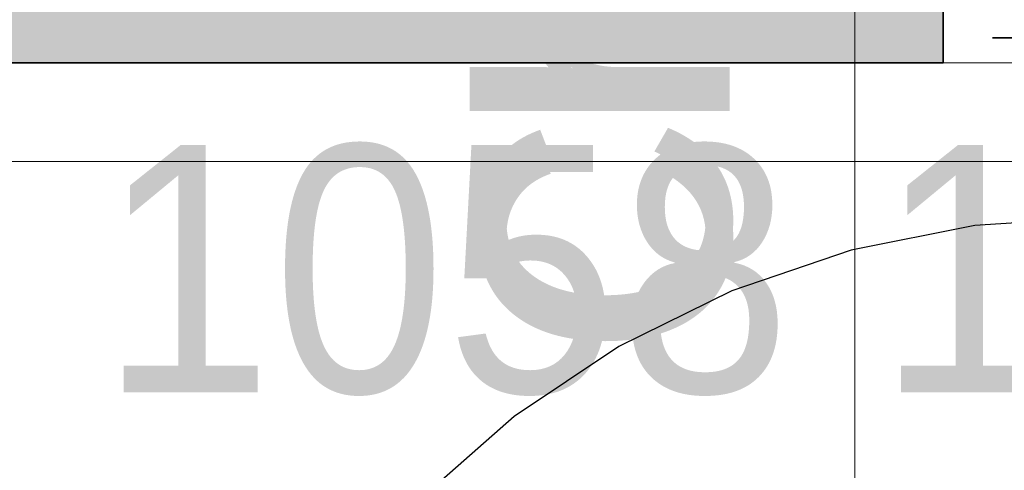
# Model space of a CAD drawing. Extents: x -223 to 557, y -138 to 606.
# Tile 32 of 256: x 8.61 to 16.58, y -0.57 to 3.07. Entities that reach past the tile are written whole.
import ezdxf

# ---------------------------------------------------------------- set-up
doc = ezdxf.new("R2010")
doc.units = 0
doc.layers.get('0').update_dxf_attribs({"lineweight": 35})
for name, color, linetype, lineweight in [('5_EG-HLSE', 7, 'Continuous', 25), ('5_EG-NEU', 7, 'Continuous', 25), ('5_EG-TÜRSTEMPEL', 7, 'Continuous', 25), ('H_Heizkoerpertext', 7, 'Continuous', 35)]:
    doc.layers.add(name, color=color, linetype=linetype, lineweight=lineweight)
for name, color, linetype, lineweight, true_color in [('H_Heizkoerper', 1, 'Continuous', 35, 0xff0000), ('H_Heizkoerperflaeche', 7, 'Continuous', 35, 0xc0c0c0), ('H_Vorlauf', 1, 'Continuous', 35, 0xff0000), ('H_Vorlauf_Beschriftung_OG', 1, 'Continuous', 18, 0xff0000)]:
    doc.layers.add(name, color=color, linetype=linetype, lineweight=lineweight, true_color=true_color)
doc.styles.get("Standard").update_dxf_attribs({"font": 'arial.ttf'})

# ---------------------------------------------------------------- blocks, each defined once
blk = doc.blocks.new('Referenz-A07ALDUO1N', base_point=(-167.6747, -99.33))
at = {"layer": '5_EG-HLSE', "color": 0, "lineweight": 13}
blk.add_line((-3.9004, 2.7229), (17.2596, 2.7229), dxfattribs=at)
at = {"layer": '5_EG-NEU', "color": 0, "lineweight": 13}
blk.add_line((17.6596, 1.9229), (1.1595, 1.9229), dxfattribs=at)
at = {"layer": '5_EG-TÜRSTEMPEL', "color": 0, "lineweight": -2}
for p, q in [((17.3596, 1.4729), (16.3415, 1.4062)), ((16.3415, 1.4062), (15.3408, 1.2072)), ((15.3408, 1.2072), (14.3747, 0.8792)), ((14.3747, 0.8792), (13.4596, 0.4279)), ((13.4596, 0.4279), (12.6113, -0.1389)), ((12.6113, -0.1389), (11.8442, -0.8116))]:
    blk.add_line(p, q, dxfattribs=at)
blk = doc.blocks.new('Heizkörper-A07ALDUQ1N', base_point=(12.3571, 0.4766))
at = {"layer": 'H_Heizkoerpertext', "linetype": 'ByBlock', "lineweight": -2, "ltscale": 0.35, "insert": (12.3571, 0.4766), "char_height": 2, "attachment_point": 1, "rotation": 90}
blk.add_mtext('{\\W0.9;\\fArial;Charleston 1100 460 100}', dxfattribs=at)
blk = doc.blocks.new('Heizkörper-A07ALDVC1N', base_point=(10.9576, -1.056))
at = {"layer": 'H_Heizkoerpertext', "linetype": 'ByBlock', "lineweight": -2, "ltscale": 0.35, "insert": (12.3571, 0.3435), "char_height": 2, "attachment_point": 1, "rotation": 90}
blk.add_mtext('{\\W0.9;\\fArial;Charleston 1100 460 100}', dxfattribs=at)
blk = doc.blocks.new('Heizkörper-A07ALDVG1N', base_point=(-9.8899, -1.3432))
at = {"color": 0, "linetype": 'ByBlock', "lineweight": -2, "ltscale": 0.35}
for p, q in [((16.0847, 4.7229), (16.0847, 2.7229)), ((16.0847, 2.7229), (-5.0753, 2.7229))]:
    blk.add_line(p, q, dxfattribs=at)
at = {"layer": 'H_Heizkoerperflaeche', "linetype": 'ByBlock', "lineweight": -2, "ltscale": 0.35}
for points in [[(-5.0753, 2.7229), (16.0847, 2.7229), (-5.0753, 4.7229)], [(16.0847, 2.7229), (-5.0753, 4.7229), (16.0847, 4.7229)]]:
    blk.add_solid(points, dxfattribs=at)
at = {"layer": 'H_Vorlauf', "color": 0, "linetype": 'ByBlock', "lineweight": -2, "ltscale": 0.35}
blk.add_line((17.2847, 2.9229), (16.4847, 2.9229), dxfattribs=at)
at = {"layer": 'H_Heizkoerpertext', "linetype": 'ByBlock', "lineweight": -2, "ltscale": 0.35, "insert": (-8.4904, 2.0563), "char_height": 2, "attachment_point": 1}
blk.add_mtext('{\\W0.9;\\fArial;Charleston 900 1058 100}', dxfattribs=at)
blk = doc.blocks.new('Bauteilbeschriftung-A07ALDXO1N', base_point=(15.3706, -44.5815))
at = {"color": 0, "linetype": 'ByBlock', "lineweight": -2, "ltscale": 0.18}
blk.add_line((15.3706, -24.5815), (15.3706, 3.7229), dxfattribs=at)

msp = doc.modelspace()

# ---------------------------------------------------------------- block references
at = {"color": 251, "lineweight": 25, "ltscale": 0.25, "true_color": 0x585858}
msp.add_blockref('Referenz-A07ALDUO1N', (-167.6747, -99.33), dxfattribs=at)
at = {"layer": 'H_Heizkoerper', "ltscale": 0.35}
for name, p in [('Heizkörper-A07ALDUQ1N', (12.3571, 0.4766)), ('Heizkörper-A07ALDVC1N', (10.9576, -1.056)), ('Heizkörper-A07ALDVG1N', (-9.8899, -1.3432))]:
    msp.add_blockref(name, p, dxfattribs=at)
at = {"layer": 'H_Vorlauf_Beschriftung_OG', "ltscale": 0.18}
msp.add_blockref('Bauteilbeschriftung-A07ALDXO1N', (15.3706, -44.5815), dxfattribs=at)

doc.saveas('drawing.dxf')
